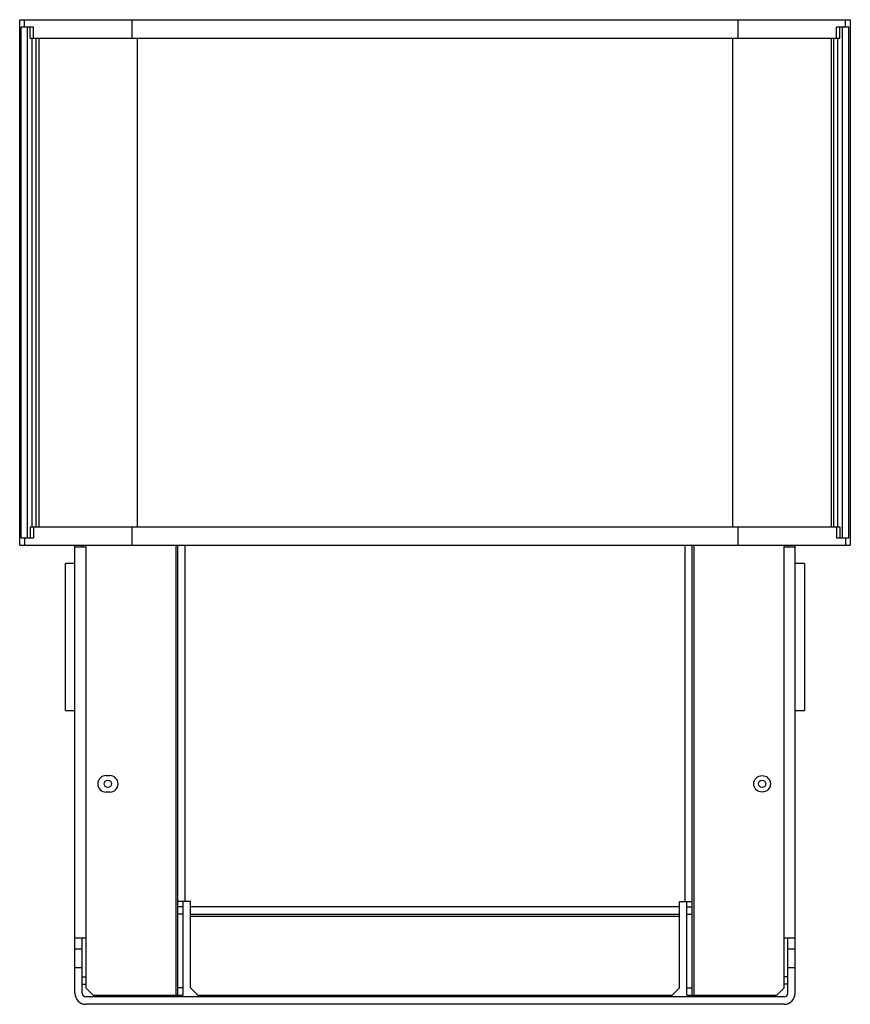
# Model space of a CAD drawing. Header units: millimetres. Extents: x 31 to 257, y 66 to 334.
import ezdxf

# ---------------------------------------------------------------- set-up
doc = ezdxf.new("R2010")
doc.units = ezdxf.units.MM
doc.header["$LTSCALE"] = 26.223215
doc.layers.get('0').update_dxf_attribs({"linetype": 'CONTINUOUS'})

msp = doc.modelspace()

# ---------------------------------------------------------------- linework, layer by layer
at = {"color": 7, "linetype": 'Continuous'}
for p, q in [((31.19, 191.41), (31.19, 334.41)), ((31.19, 334.41), (257.2, 334.41)), ((31.61, 193.41), (31.61, 332.41)), ((34.98, 332.41), (31.61, 332.41)), ((32.47, 332.41), (32.47, 334.41)), ((33.31, 193.41), (33.31, 332.41)), ((34.01, 329.41), (34.01, 332.41)), ((34.98, 329.41), (34.98, 332.41)), ((61.69, 334.41), (61.69, 329.41)), ((226.69, 329.41), (226.69, 334.41)), ((253.41, 329.41), (253.41, 332.41)), ((256.77, 332.41), (253.41, 332.41)), ((254.38, 329.41), (254.38, 332.41)), ((255.07, 193.41), (255.07, 332.41)), ((255.91, 332.41), (255.91, 334.41)), ((256.77, 193.41), (256.77, 332.41)), ((257.2, 334.41), (257.2, 191.41)), ((34.01, 329.41), (254.38, 329.41)), ((34.61, 196.41), (34.61, 329.41)), ((35.63, 196.41), (35.63, 329.41)), ((36.4, 329.41), (36.4, 196.41)), ((63.19, 329.41), (63.19, 196.41)), ((225.19, 196.41), (225.19, 329.41)), ((251.99, 329.41), (251.99, 196.41)), ((252.75, 196.41), (252.75, 329.41)), ((253.77, 196.41), (253.77, 329.41)), ((34.01, 196.41), (34.01, 193.41)), ((34.01, 196.41), (254.38, 196.41)), ((34.98, 196.41), (34.98, 193.41)), ((61.69, 196.41), (61.69, 191.41)), ((226.69, 191.41), (226.69, 196.41)), ((253.41, 196.41), (253.41, 193.41)), ((254.38, 196.41), (254.38, 193.41)), ((31.61, 193.41), (34.98, 193.41)), ((32.47, 193.41), (32.47, 191.41)), ((253.41, 193.41), (256.77, 193.41)), ((255.91, 193.41), (255.91, 191.41)), ((31.19, 191.41), (257.2, 191.41)), ((46.19, 69.41), (46.19, 191.41)), ((46.19, 190.91), (49.19, 190.91)), ((48.19, 190.91), (48.19, 191.41)), ((49.19, 191.41), (49.19, 70.91)), ((73.69, 191.41), (73.69, 68.91)), ((74.19, 68.91), (74.19, 191.41)), ((76.19, 94.41), (76.19, 191.41)), ((212.19, 191.41), (212.19, 94.41)), ((214.19, 68.91), (214.19, 191.41)), ((214.69, 68.91), (214.69, 191.41)), ((239.19, 70.91), (239.19, 191.41)), ((239.19, 190.91), (242.19, 190.91)), ((240.19, 191.41), (240.19, 190.91)), ((242.19, 69.41), (242.19, 191.41)), ((43.69, 146.41), (43.69, 186.41)), ((46.19, 186.41), (43.69, 186.41)), ((244.69, 186.41), (242.19, 186.41)), ((244.69, 186.41), (244.69, 146.41)), ((43.69, 146.41), (46.19, 146.41)), ((242.19, 146.41), (244.69, 146.41)), ((54.69, 128.66), (55.69, 128.66)), ((55.69, 124.16), (54.69, 124.16)), ((77.69, 94.41), (74.19, 94.41)), ((75.69, 68.91), (75.69, 94.41)), ((77.69, 70.91), (77.69, 94.41)), ((210.69, 94.41), (214.19, 94.41)), ((210.69, 70.91), (210.69, 94.41)), ((212.69, 68.91), (212.69, 94.41)), ((75.69, 92.91), (74.19, 92.91)), ((210.69, 92.91), (77.69, 92.91)), ((212.69, 92.91), (214.19, 92.91)), ((75.69, 90.91), (74.19, 90.91)), ((77.69, 90.91), (210.69, 90.91)), ((77.69, 90.41), (210.69, 90.41)), ((212.69, 90.91), (214.19, 90.91)), ((49.19, 84.41), (46.19, 84.41)), ((48.19, 69.41), (48.19, 84.41)), ((242.19, 84.41), (239.19, 84.41)), ((240.19, 69.41), (240.19, 84.41)), ((48.19, 81.41), (46.19, 81.41)), ((242.19, 81.41), (240.19, 81.41)), ((46.19, 76.41), (48.19, 76.41)), ((240.19, 76.41), (242.19, 76.41)), ((48.19, 73.91), (49.19, 73.91)), ((240.19, 73.91), (239.19, 73.91)), ((48.19, 71.91), (49.19, 71.91)), ((49.19, 70.91), (51.19, 68.91)), ((75.69, 70.91), (74.19, 70.91)), ((77.69, 70.91), (79.69, 68.91)), ((208.69, 68.91), (210.69, 70.91)), ((212.69, 70.91), (214.19, 70.91)), ((237.19, 68.91), (239.19, 70.91)), ((240.19, 71.91), (239.19, 71.91)), ((239.19, 68.41), (49.19, 68.41)), ((51.19, 68.91), (75.69, 68.91)), ((52.72, 68.41), (52.27, 68.91)), ((53.36, 68.41), (52.9, 68.91)), ((79.69, 68.91), (208.69, 68.91)), ((81.42, 68.91), (81.42, 68.41)), ((81.64, 68.41), (81.64, 68.91)), ((82.69, 68.41), (83.19, 68.91)), ((87.69, 68.41), (87.69, 68.91)), ((89.69, 68.41), (89.69, 68.91)), ((108.19, 68.41), (108.19, 68.91)), ((114.19, 68.41), (114.19, 68.91)), ((198.69, 68.41), (198.69, 68.91)), ((200.69, 68.41), (200.69, 68.91)), ((205.19, 68.91), (205.69, 68.41)), ((206.75, 68.91), (206.75, 68.41)), ((206.96, 68.41), (206.96, 68.91)), ((212.69, 68.91), (237.19, 68.91)), ((235.48, 68.91), (235.03, 68.41)), ((236.11, 68.91), (235.66, 68.41)), ((239.19, 66.41), (49.19, 66.41))]:
    msp.add_line(p, q, dxfattribs=at)
for centre, radius in [((233.19, 126.41), 2.25), ((55.19, 126.41), 1), ((233.19, 126.41), 1)]:
    msp.add_circle(centre, radius, dxfattribs=at)
for centre, radius, start, end in [((54.69, 126.41), 2.25, 90, 270), ((55.69, 126.41), 2.25, 270, 90), ((49.19, 69.41), 3, 180, 270), ((49.19, 69.41), 1, 180, 270), ((239.19, 69.41), 3, 270, 360), ((239.19, 69.41), 1, 270, 360)]:
    msp.add_arc(centre, radius, start, end, dxfattribs=at)

doc.saveas('drawing.dxf')
